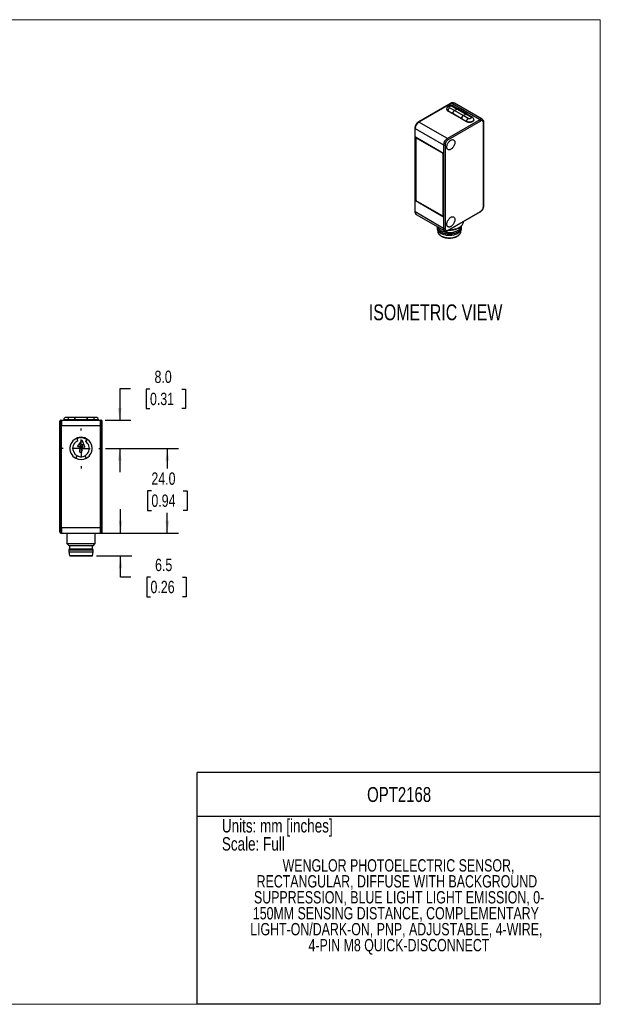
# Model space of a CAD drawing. Header units: millimetres. Extents: x 0 to 432, y 0 to 279.
# Tile 2 of 2: x 267 to 432, y 0 to 279. Entities that reach past the tile are written whole.
import ezdxf

# ---------------------------------------------------------------- set-up
doc = ezdxf.new("R2010")
doc.units = ezdxf.units.MM
doc.linetypes.add('CENTERX2', pattern=[20.32, 12.7, -2.54, 2.54, -2.54])
doc.layers.add('CENTER', color=40, linetype='CENTERX2')
doc.layers.add('DIMENSIONS', color=140, linetype='Continuous', lineweight=25)
doc.layers.add('TEXT', color=140, linetype='Continuous', lineweight=25)
doc.styles.add('SLDTEXTSTYLE0', font='TXT', dxfattribs={"width": 0.75})
doc.dimstyles.new('SLDDIMSTYLE0', dxfattribs={"dimtxt": 3.5, "dimasz": 3.5, "dimexe": 0, "dimexo": 0.0625, "dimgap": 0.875, "dimtad": 0, "dimtih": 1, "dimtoh": 1, "dimdec": 1, "dimrnd": 1e-09, "dimzin": 4, "dimdsep": 46, "dimtxsty": 'SLDTEXTSTYLE0', "dimsah": 1, "dimcen": 0.09, "dimadec": 0, "dimazin": 1, "dimtfac": 1, "dimtdec": 1, "dimtmove": 0, "dimatfit": 0, "dimfxl": 0, "dimfrac": 2, "dimtolj": 1, "dimtzin": 12, "dimarcsym": 0})
doc.dimstyles.new('SLDDIMSTYLE1', dxfattribs={"dimtxt": 3.5, "dimasz": 3.5, "dimexe": 0, "dimexo": 0.0625, "dimgap": 0.875, "dimtad": 0, "dimtih": 1, "dimtoh": 1, "dimdec": 1, "dimrnd": 1e-09, "dimzin": 4, "dimdsep": 46, "dimtxsty": 'SLDTEXTSTYLE0', "dimsah": 1, "dimcen": 0.09, "dimadec": 0, "dimazin": 1, "dimtfac": 1, "dimtdec": 1, "dimtofl": 0, "dimtmove": 0, "dimatfit": 3, "dimfxl": 0, "dimfrac": 2, "dimtolj": 1, "dimtzin": 12, "dimarcsym": 0})
doc.dimstyles.new('SLDDIMSTYLE5', dxfattribs={"dimtxt": 3.5, "dimasz": 3.5, "dimexe": 0, "dimexo": 0.0625, "dimgap": 0.875, "dimtad": 0, "dimtih": 1, "dimtoh": 1, "dimdec": 1, "dimrnd": 1e-09, "dimzin": 12, "dimdsep": 46, "dimtxsty": 'SLDTEXTSTYLE0', "dimsah": 1, "dimcen": 0.09, "dimadec": 0, "dimazin": 3, "dimtfac": 1, "dimtdec": 1, "dimtmove": 0, "dimatfit": 0, "dimfxl": 0, "dimfrac": 2, "dimtolj": 1, "dimtzin": 12, "dimarcsym": 0})

# ---------------------------------------------------------------- blocks, each defined once
blk = doc.blocks.new('SW_NOTE_0_2')
at = {"layer": 'TEXT', "color": 0, "char_height": 3.5, "attachment_point": 2, "style": 'SLDTEXTSTYLE0'}
for s, insert in [('WENGLOR PHOTOELECTRIC SENSOR,', (40.41, 4.51)), ('RECTANGULAR, DIFFUSE WITH BACKGROUND', (39.95, -0.01)), ('SUPPRESSION, BLUE LIGHT LIGHT EMISSION, 0-', (40.57, -4.54)), ('150MM SENSING DISTANCE, COMPLEMENTARY', (39.66, -9.07)), ('LIGHT-ON/DARK-ON, PNP, ADJUSTABLE, 4-WIRE,', (39.78, -13.59)), ('4-PIN M8 QUICK-DISCONNECT', (40.53, -18.12))]:
    blk.add_mtext(s, dxfattribs=dict(at, insert=insert))
blk = doc.blocks.new('_D_9')
at = {"layer": 'DIMENSIONS'}
for p, q in [((298.52, 174.61), (295.49, 174.61)), ((295.49, 174.61), (295.49, 165.74)), ((304.08, 174.59), (303.01, 174.59)), ((303.01, 174.59), (303.01, 169.03)), ((313.13, 174.59), (314.2, 174.59)), ((314.2, 174.59), (314.2, 169.03)), ((303.01, 169.03), (304.08, 169.03)), ((314.2, 169.03), (313.13, 169.03)), ((291.4, 165.74), (298.67, 165.74)), ((291.49, 157.74), (298.67, 157.74)), ((295.49, 157.74), (295.49, 151.01))]:
    blk.add_line(p, q, dxfattribs=at)
for points in [[(295.49, 165.74), (296.03, 169.24), (294.95, 169.24)], [(295.49, 157.74), (294.95, 154.24), (296.03, 154.24)]]:
    blk.add_solid(points, dxfattribs=at)
at = {"layer": 'DIMENSIONS', "char_height": 3.5, "attachment_point": 1, "style": 'SLDTEXTSTYLE0'}
for s, insert in [('8.0', (305.37, 179.81)), ('0.31', (304.08, 173.54))]:
    blk.add_mtext(s, dxfattribs=dict(at, insert=insert))
blk = doc.blocks.new('_D_10')
at = {"layer": 'DIMENSIONS'}
for p, q in [((291.49, 157.74), (312.18, 157.74)), ((309, 157.74), (309, 152.03)), ((304.48, 145.71), (303.41, 145.71)), ((303.41, 145.71), (303.41, 140.15)), ((313.53, 145.71), (314.59, 145.71)), ((314.59, 145.71), (314.59, 140.15)), ((303.41, 140.15), (304.48, 140.15)), ((314.59, 140.15), (313.53, 140.15)), ((309, 133.74), (309, 139.44)), ((291.4, 133.74), (312.18, 133.74))]:
    blk.add_line(p, q, dxfattribs=at)
for points in [[(309, 157.74), (308.46, 154.24), (309.54, 154.24)], [(309, 133.74), (309.54, 137.24), (308.46, 137.24)]]:
    blk.add_solid(points, dxfattribs=at)
at = {"layer": 'DIMENSIONS', "char_height": 3.5, "attachment_point": 1, "style": 'SLDTEXTSTYLE0'}
for s, insert in [('24.0', (304.48, 150.93)), ('0.94', (304.48, 144.67))]:
    blk.add_mtext(s, dxfattribs=dict(at, insert=insert))
blk = doc.blocks.new('_D_11')
at = {"layer": 'DIMENSIONS'}
for p, q in [((295.74, 133.74), (295.74, 140.47)), ((289.8, 133.74), (298.91, 133.74)), ((288.88, 127.24), (298.91, 127.24)), ((295.74, 121.24), (295.74, 127.24)), ((298.67, 121.24), (295.74, 121.24)), ((304.23, 121.21), (303.16, 121.21)), ((303.16, 121.21), (303.16, 115.66)), ((313.28, 121.21), (314.35, 121.21)), ((314.35, 121.21), (314.35, 115.66)), ((303.16, 115.66), (304.23, 115.66)), ((314.35, 115.66), (313.28, 115.66))]:
    blk.add_line(p, q, dxfattribs=at)
for points in [[(295.74, 133.74), (296.28, 137.24), (295.2, 137.24)], [(295.74, 127.24), (295.2, 123.74), (296.28, 123.74)]]:
    blk.add_solid(points, dxfattribs=at)
at = {"layer": 'DIMENSIONS', "char_height": 3.5, "attachment_point": 1, "style": 'SLDTEXTSTYLE0'}
for s, insert in [('6.5', (305.52, 126.43)), ('0.26', (304.23, 120.17))]:
    blk.add_mtext(s, dxfattribs=dict(at, insert=insert))
blk = doc.blocks.new('SW_CENTERMARKSYMBOL_2')
at = {"layer": 'CENTER', "color": 0}
for p, q in [((0, 5.08), (0, 5.69)), ((-5.08, 0), (-5.69, 0)), ((0, 0), (-2.54, 0)), ((0, 0), (0, 2.54)), ((0, 0), (0, -2.54)), ((0, 0), (2.54, 0)), ((5.08, 0), (5.69, 0)), ((0, -5.08), (0, -5.69))]:
    blk.add_line(p, q, dxfattribs=at)

msp = doc.modelspace()

# ---------------------------------------------------------------- linework, layer by layer
at = {"color": 7, "linetype": 'Continuous', "lineweight": 18}
for p, q in [((0, 279.4), (431.8, 279.4)), ((431.8, 0), (431.8, 279.4)), ((0, 0), (431.8, 0))]:
    msp.add_line(p, q, dxfattribs=at)
for p, q in [((389.4, 255.67), (380.21, 250.37)), ((389.55, 255.66), (380.36, 250.35)), ((390.44, 253.62), (389.07, 254.4)), ((389.55, 255.66), (389.62, 255.62)), ((389.66, 255.6), (389.62, 255.62)), ((397.51, 251.07), (389.66, 255.6)), ((389.82, 254.83), (391.18, 254.05)), ((391.48, 254.11), (390.17, 254.87)), ((390.37, 255.69), (390.3, 255.73)), ((398.26, 251.14), (390.41, 255.67)), ((388.22, 254.05), (388.22, 253.97)), ((389.94, 252.76), (388.58, 253.55)), ((388.58, 253.55), (388.58, 253.47)), ((389.94, 252.68), (388.58, 253.47)), ((389.94, 252.74), (389.94, 252.76)), ((392.42, 251.31), (389.94, 252.74)), ((389.94, 252.74), (389.94, 252.66)), ((392.42, 251.23), (389.94, 252.66)), ((391.21, 254.05), (390.44, 253.6)), ((391.18, 254.05), (390.44, 253.62)), ((392.91, 252.17), (390.44, 253.6)), ((391.21, 254.05), (393.69, 252.62)), ((394.04, 252.65), (391.56, 254.08)), ((392.91, 252.17), (393.69, 252.62)), ((392.95, 252.17), (393.69, 252.6)), ((394.31, 251.38), (392.95, 252.17)), ((393.69, 252.6), (395.05, 251.81)), ((395.4, 251.85), (394.04, 252.63)), ((388.42, 245.7), (380.36, 250.35)), ((397.61, 251.01), (388.42, 245.7)), ((397.82, 250.64), (388.63, 245.33)), ((392.42, 251.31), (392.42, 251.23)), ((392.45, 251.25), (392.42, 251.23)), ((393.81, 250.53), (392.45, 251.31)), ((392.45, 251.31), (392.45, 251.23)), ((393.81, 250.45), (392.45, 251.23)), ((393.81, 250.45), (393.81, 250.53)), ((395.9, 250.95), (395.9, 251.03)), ((397.54, 251.05), (397.51, 251.07)), ((397.61, 251.01), (397.54, 251.05)), ((398.36, 251.08), (398.29, 251.12)), ((398.67, 226.47), (398.67, 250.15)), ((398.76, 226.59), (398.76, 250.27)), ((379.21, 248.64), (379.21, 224.96)), ((379.3, 248.52), (387.36, 243.86)), ((379.3, 224.84), (379.3, 248.52)), ((379.37, 246.03), (379.37, 228.06)), ((387.29, 241.45), (379.37, 246.03)), ((379.44, 245.9), (379.51, 245.94)), ((387.22, 241.41), (379.44, 245.9)), ((379.44, 245.9), (379.44, 228.1)), ((387.36, 243.86), (387.36, 220.18)), ((387.78, 243.86), (387.78, 220.18)), ((387.29, 241.45), (387.22, 241.41)), ((387.22, 223.61), (387.22, 241.41)), ((387.29, 223.49), (387.29, 241.45)), ((379.44, 228.1), (379.37, 228.06)), ((379.37, 228.06), (387.29, 223.49)), ((379.44, 228.1), (387.22, 223.61)), ((387.36, 220.18), (379.3, 224.84)), ((379.61, 224.15), (387.67, 219.5)), ((387.29, 223.65), (387.22, 223.61)), ((388.57, 219.56), (397.76, 224.86)), ((388.63, 219.69), (397.82, 225)), ((392.99, 222.1), (392.99, 222.1)), ((385.54, 220.63), (385.54, 220.22)), ((385.56, 219.99), (385.73, 219.16)), ((385.73, 219.16), (385.74, 219.14)), ((391.46, 220.26), (391.81, 220.47)), ((392.24, 219.16), (392.41, 219.99)), ((392.44, 220.22), (392.44, 220.63)), ((278.83, 164.24), (278.83, 165.74)), ((278.83, 165.74), (278.93, 165.74)), ((278.93, 164.24), (278.93, 165.74)), ((278.93, 165.74), (278.98, 165.74)), ((278.98, 165.44), (278.93, 165.44)), ((278.98, 165.74), (278.98, 164.24)), ((278.98, 165.74), (290.08, 165.74)), ((279.61, 165.84), (279.61, 165.74)), ((280.83, 165.84), (279.61, 165.84)), ((280.83, 166.54), (280.31, 166.54)), ((280.83, 166.54), (280.83, 165.84)), ((282.76, 166.54), (280.83, 166.54)), ((282.76, 165.84), (280.83, 165.84)), ((280.83, 165.84), (280.83, 165.74)), ((282.76, 165.84), (282.76, 166.54)), ((282.76, 165.74), (282.76, 165.84)), ((282.78, 166.54), (282.78, 165.84)), ((286.28, 166.54), (282.78, 166.54)), ((286.28, 165.84), (282.78, 165.84)), ((282.78, 165.74), (282.78, 165.84)), ((286.28, 165.84), (286.28, 166.54)), ((286.28, 165.74), (286.28, 165.84)), ((286.31, 166.54), (286.31, 165.84)), ((288.23, 166.54), (286.31, 166.54)), ((288.23, 165.84), (286.31, 165.84)), ((286.31, 165.84), (286.31, 165.74)), ((288.23, 165.84), (288.23, 166.54)), ((288.76, 166.54), (288.23, 166.54)), ((288.23, 165.74), (288.23, 165.84)), ((289.46, 165.84), (288.23, 165.84)), ((289.46, 165.74), (289.46, 165.84)), ((290.08, 164.24), (290.08, 165.74)), ((290.08, 165.74), (290.13, 165.74)), ((290.13, 165.44), (290.08, 165.44)), ((290.13, 165.74), (290.13, 164.24)), ((290.23, 165.74), (290.13, 165.74)), ((290.23, 165.74), (290.23, 164.24)), ((278.53, 164.24), (278.83, 164.24)), ((278.53, 135.24), (278.53, 164.24)), ((278.83, 135.24), (278.83, 164.24)), ((278.83, 164.24), (278.93, 164.24)), ((278.93, 164.24), (278.93, 135.24)), ((278.93, 164.24), (278.98, 164.24)), ((278.98, 164.24), (290.08, 164.24)), ((278.98, 135.24), (278.98, 164.24)), ((290.08, 135.24), (290.08, 164.24)), ((290.08, 164.24), (290.13, 164.24)), ((290.13, 164.24), (290.23, 164.24)), ((290.13, 135.24), (290.13, 164.24)), ((290.23, 164.24), (290.53, 164.24)), ((290.23, 164.24), (290.23, 135.24)), ((290.53, 135.24), (290.53, 164.24)), ((283.65, 159.92), (283.41, 160.52)), ((284.71, 160.06), (283.54, 158.41)), ((285.63, 158.21), (284.8, 160.05)), ((286.17, 160.25), (285.81, 159.71)), ((283.58, 158.33), (284.31, 158.26)), ((284.15, 156.67), (284.31, 158.26)), ((284.15, 156.67), (284.7, 156.62)), ((284.31, 158.26), (284.36, 158.86)), ((284.36, 158.86), (284.91, 158.81)), ((284.85, 158.21), (284.7, 156.62)), ((284.91, 158.81), (284.85, 158.21)), ((284.85, 158.21), (285.58, 158.14)), ((283.08, 154.94), (283.42, 155.61)), ((285.64, 155.61), (285.99, 154.94)), ((278.53, 135.24), (278.83, 135.24)), ((278.83, 133.74), (278.83, 135.24)), ((278.93, 135.24), (278.83, 135.24)), ((278.93, 133.74), (278.93, 135.24)), ((278.98, 135.24), (278.93, 135.24)), ((290.08, 135.24), (278.98, 135.24)), ((278.98, 135.24), (278.98, 133.74)), ((290.08, 133.74), (290.08, 135.24)), ((290.13, 135.24), (290.08, 135.24)), ((290.23, 135.24), (290.13, 135.24)), ((290.13, 135.24), (290.13, 133.74)), ((290.23, 135.24), (290.23, 133.74)), ((290.23, 135.24), (290.53, 135.24)), ((278.83, 133.74), (278.93, 133.74)), ((278.93, 134.04), (278.98, 134.04)), ((278.93, 133.74), (278.98, 133.74)), ((278.98, 133.74), (290.08, 133.74)), ((280.53, 133.74), (280.53, 130.74)), ((288.53, 130.74), (288.53, 133.74)), ((290.08, 134.04), (290.13, 134.04)), ((290.08, 133.74), (290.13, 133.74)), ((290.13, 133.74), (290.23, 133.74)), ((280.53, 130.74), (281.03, 130.24)), ((280.53, 130.74), (284.53, 130.74)), ((281.03, 130.24), (284.53, 130.24)), ((281.28, 129.24), (281.08, 128.94)), ((281.08, 128.94), (281.08, 128.44)), ((281.08, 128.94), (284.53, 128.94)), ((281.28, 130.24), (281.28, 129.24)), ((281.28, 129.24), (284.53, 129.24)), ((284.53, 130.74), (288.53, 130.74)), ((284.53, 130.24), (288.03, 130.24)), ((284.53, 129.24), (287.78, 129.24)), ((284.53, 128.94), (287.98, 128.94)), ((287.78, 129.24), (287.78, 130.24)), ((287.98, 128.94), (287.78, 129.24)), ((287.98, 128.44), (287.98, 128.94)), ((288.03, 130.24), (288.53, 130.74)), ((281.08, 128.44), (281.25, 127.4)), ((281.08, 128.44), (284.53, 128.44)), ((281.25, 127.4), (284.53, 127.4)), ((281.45, 127.24), (284.53, 127.24)), ((284.53, 128.44), (287.98, 128.44)), ((284.53, 127.4), (287.81, 127.4)), ((287.81, 127.4), (287.98, 128.44))]:
    msp.add_line(p, q)
at = {"color": 140, "linetype": 'Continuous', "lineweight": 18}
msp.add_line((431.8, 0), (431.8, 65.76), dxfattribs=at)
at = {"flags": 128}
for points in [[(389.07, 254.4), (389, 254.46), (388.94, 254.53), (388.92, 254.6), (388.93, 254.67), (388.97, 254.74), (389.03, 254.81), (389.12, 254.86), (389.23, 254.9), (389.35, 254.92), (389.48, 254.92), (389.6, 254.91), (389.72, 254.88), (389.82, 254.83)], [(395.05, 251.81), (395.13, 251.76), (395.18, 251.69), (395.2, 251.62), (395.19, 251.54), (395.16, 251.47), (395.09, 251.41), (395, 251.36), (394.89, 251.32), (394.77, 251.3), (394.65, 251.3), (394.52, 251.31), (394.41, 251.34), (394.31, 251.38)], [(395.9, 251.03), (395.9, 251), (395.88, 250.88), (395.82, 250.77), (395.73, 250.66), (395.61, 250.57), (395.47, 250.49), (395.31, 250.42), (395.12, 250.37), (394.93, 250.33), (394.73, 250.32), (394.53, 250.33), (394.33, 250.35), (394.14, 250.39), (393.97, 250.45), (393.81, 250.53)], [(395.9, 250.95), (395.9, 250.92), (395.88, 250.8), (395.82, 250.69), (395.73, 250.58), (395.61, 250.49), (395.47, 250.41), (395.31, 250.34), (395.12, 250.29), (394.93, 250.25), (394.73, 250.24), (394.53, 250.24), (394.33, 250.27), (394.14, 250.31), (393.97, 250.37), (393.81, 250.45)], [(390.54, 244.56), (390.53, 244.37), (390.5, 244.17), (390.44, 243.97), (390.37, 243.76), (390.28, 243.56), (390.17, 243.37), (390.04, 243.19), (389.91, 243.02), (389.76, 242.86), (389.61, 242.73), (389.45, 242.62), (389.29, 242.54), (389.14, 242.48), (388.99, 242.45), (388.84, 242.45), (388.71, 242.47), (388.6, 242.53), (388.49, 242.61), (388.41, 242.71), (388.35, 242.84), (388.3, 242.99), (388.28, 243.16), (388.28, 243.34), (388.3, 243.54), (388.35, 243.74), (388.41, 243.94), (388.49, 244.14), (388.6, 244.34), (388.71, 244.53), (388.84, 244.71), (388.99, 244.87), (389.14, 245.01), (389.29, 245.13), (389.45, 245.23), (389.61, 245.3), (389.76, 245.35), (389.91, 245.36), (390.04, 245.35), (390.17, 245.31), (390.28, 245.24), (390.37, 245.15), (390.44, 245.03), (390.5, 244.89), (390.53, 244.73), (390.54, 244.56)], [(385.54, 220.73), (385.54, 220.65), (385.55, 220.47), (385.59, 220.28), (385.66, 220.1), (385.76, 219.92), (385.89, 219.75), (386.05, 219.59), (386.23, 219.43), (386.43, 219.29), (386.66, 219.16), (386.91, 219.04), (387.18, 218.93), (387.46, 218.84), (387.76, 218.77), (388.07, 218.71), (388.38, 218.67), (388.7, 218.65), (389.03, 218.64), (389.35, 218.65), (389.67, 218.68), (389.98, 218.72), (390.29, 218.79), (390.58, 218.87), (390.86, 218.96), (391.12, 219.07), (391.37, 219.19), (391.59, 219.33), (391.79, 219.47), (391.97, 219.63), (392.12, 219.79), (392.24, 219.97), (392.33, 220.15), (392.4, 220.33), (392.43, 220.51), (392.43, 220.7), (392.41, 220.89), (392.4, 220.9)], [(385.77, 220.59), (385.78, 220.58), (385.84, 220.41), (385.93, 220.23), (386.06, 220.07), (386.2, 219.91), (386.38, 219.76), (386.58, 219.62), (386.8, 219.49), (387.04, 219.37), (387.3, 219.27), (387.58, 219.18), (387.87, 219.11), (388.17, 219.06), (388.48, 219.02), (388.79, 219), (389.1, 219), (389.42, 219.02), (389.73, 219.05), (390.03, 219.1), (390.32, 219.17), (390.6, 219.25), (390.86, 219.35), (391.11, 219.46), (391.34, 219.58), (391.54, 219.72), (391.73, 219.87), (391.88, 220.02), (392.01, 220.19), (392.11, 220.36), (392.18, 220.54), (392.22, 220.72), (392.23, 220.75)], [(390.54, 222.67), (390.53, 222.49), (390.5, 222.29), (390.44, 222.09), (390.37, 221.88), (390.28, 221.68), (390.17, 221.49), (390.04, 221.3), (389.91, 221.13), (389.76, 220.98), (389.61, 220.85), (389.45, 220.74), (389.29, 220.65), (389.14, 220.59), (388.99, 220.56), (388.84, 220.56), (388.71, 220.59), (388.6, 220.64), (388.49, 220.72), (388.41, 220.83), (388.35, 220.96), (388.3, 221.11), (388.28, 221.28), (388.28, 221.46), (388.3, 221.65), (388.35, 221.85), (388.41, 222.06), (388.49, 222.26), (388.6, 222.46), (388.71, 222.65), (388.84, 222.82), (388.99, 222.99), (389.14, 223.13), (389.29, 223.25), (389.45, 223.35), (389.61, 223.42), (389.76, 223.46), (389.91, 223.48), (390.04, 223.47), (390.17, 223.43), (390.28, 223.36), (390.37, 223.27), (390.44, 223.15), (390.5, 223.01), (390.53, 222.85), (390.54, 222.67)], [(388.98, 219.79), (388.99, 219.79), (389.33, 219.8), (389.68, 219.83), (390.02, 219.87), (390.35, 219.93), (390.68, 220.01), (390.99, 220.1), (391.28, 220.21), (391.56, 220.33), (391.81, 220.47), (392.05, 220.62), (392.26, 220.78), (392.45, 220.95), (392.61, 221.13), (392.74, 221.31), (392.85, 221.5), (392.92, 221.7), (392.97, 221.9), (392.99, 222.1)], [(385.54, 220.22), (385.55, 220.06), (385.59, 219.87), (385.66, 219.69), (385.76, 219.52), (385.89, 219.34), (386.05, 219.18), (386.23, 219.03), (386.43, 218.88), (386.66, 218.75), (386.91, 218.63), (387.18, 218.53), (387.46, 218.44), (387.76, 218.36), (388.07, 218.3), (388.38, 218.26), (388.7, 218.24), (389.03, 218.23), (389.35, 218.24), (389.67, 218.27), (389.98, 218.32), (390.29, 218.38), (390.58, 218.46), (390.86, 218.55), (391.12, 218.66), (391.37, 218.78), (391.59, 218.92), (391.79, 219.06), (391.97, 219.22), (392.12, 219.39), (392.24, 219.56), (392.33, 219.74), (392.4, 219.92), (392.43, 220.11), (392.44, 220.22)], [(385.74, 219.14), (385.75, 219.08), (385.81, 218.9), (385.91, 218.73), (386.03, 218.56), (386.18, 218.4), (386.36, 218.25), (386.56, 218.11), (386.78, 217.98), (387.03, 217.86), (387.29, 217.76), (387.57, 217.67), (387.86, 217.6), (388.16, 217.55), (388.47, 217.51), (388.79, 217.49), (389.1, 217.49), (389.42, 217.5), (389.73, 217.54), (390.04, 217.59), (390.33, 217.65), (390.61, 217.74), (390.88, 217.84), (391.13, 217.95), (391.36, 218.07), (391.57, 218.21), (391.75, 218.36), (391.91, 218.52), (392.04, 218.69), (392.14, 218.86), (392.21, 219.04), (392.24, 219.16)]]:
    msp.add_lwpolyline(points, dxfattribs=at)
for centre, radius, start, end in [((389.65, 253.5), 1.08, 122.6055, 177.3945), ((389.46, 255.54), 0.151, 54.3824, 114.3071), ((389.99, 255.05), 0.748, 65.3866, 125.9239), ((390.06, 255.02), 0.74, 63.3926, 126.0969), ((390.1, 254.99), 0.748, 65.3866, 125.9239), ((390.02, 254.55), 0.352, 65.6929, 125.6176), ((388.82, 254.1), 0.604, 184.778, 246.2487), ((388.82, 254.02), 0.605, 185.1012, 246.219), ((391.01, 252.71), 1.08, 122.6055, 177.3945), ((391.01, 252.69), 1.08, 122.6055, 177.3945), ((391.41, 253.69), 0.427, 88.7524, 122.5599), ((391.42, 253.76), 0.352, 65.6929, 125.6176), ((393.49, 251.26), 1.08, 122.6055, 177.3945), ((393.53, 251.26), 1.08, 122.6055, 177.3945), ((393.88, 252.38), 0.309, 43.7197, 129.2448), ((393.89, 252.31), 0.352, 65.6929, 125.6176), ((395.25, 251.55), 0.336, 64.0117, 127.2566), ((381.59, 248.42), 2.3, 122.4873, 177.5127), ((380.27, 250.24), 0.144, 52.7249, 116.173), ((394.89, 250.48), 1.08, 122.6055, 177.3945), ((397.94, 250.47), 0.74, 63.3926, 126.0969), ((397.98, 250.44), 0.748, 65.3866, 125.9239), ((398.05, 250.4), 0.745, 64.5981, 125.993), ((397.36, 250.62), 0.461, 2.6055, 57.3945), ((398.62, 250.28), 0.144, 292.7375, 355.9592), ((379.35, 248.65), 0.144, 183.8268, 247.284), ((389.65, 243.76), 2.3, 122.4873, 177.5127), ((387.57, 244.27), 0.461, 242.6097, 297.3903), ((388.17, 245.31), 0.461, 2.6055, 57.3945), ((398.61, 226.61), 0.151, 294.3747, 354.3052), ((379.36, 224.97), 0.151, 185.6948, 245.6253), ((380.04, 224.76), 0.748, 174.0725, 234.6153), ((397.68, 224.98), 0.144, 304.0564, 7.2558), ((387.57, 220.59), 0.461, 242.6097, 297.3903), ((388.1, 220.11), 0.746, 174.0248, 235.1594), ((388.48, 219.68), 0.151, 306.0561, 5.5891), ((389.07, 224.76), 5.09, 266.7331, 298.0093), ((278.83, 165.44), 0.3, 90, 180), ((280.31, 165.84), 0.7, 90, 180), ((288.76, 165.84), 0.7, 0, 90), ((290.23, 165.44), 0.3, 0, 90), ((284.53, 157.74), 3.15, 297.5, 242.5), ((284.53, 157.74), 2.35, 111.9677, 56.9677), ((284.53, 157.74), 3, 56.9677, 111.9677), ((284.75, 160.03), 0.05, 24.3553, 144.58), ((283.58, 158.38), 0.05, 144.58, 264.4677), ((285.59, 158.19), 0.05, 264.4677, 24.3553), ((284.53, 157.74), 3.15, 242.5, 297.5), ((284.53, 157.74), 2.4, 242.5, 297.5), ((278.83, 134.04), 0.3, 180, 270), ((290.23, 134.04), 0.3, 270, 0), ((281.45, 127.44), 0.2, 189.4623, 270), ((287.61, 127.44), 0.2, 270, 350.5377)]:
    msp.add_arc(centre, radius, start, end)
for points, knots in [([(390.17, 254.87), (390.1, 254.9), (389.99, 254.96), (389.79, 255.02), (389.6, 255.04), (389.37, 255.05), (389.14, 255.03), (388.9, 254.96), (388.68, 254.85), (388.51, 254.71), (388.38, 254.56), (388.3, 254.41), (388.23, 254.24), (388.22, 254.11), (388.22, 254.05)], [0, 0, 0, 0, 0.088821, 0.169833, 0.243563, 0.310489, 0.425326, 0.517352, 0.603205, 0.71039, 0.77333, 0.842688, 0.918375, 1, 1, 1, 1]), ([(390.3, 255.73), (390.27, 255.75), (390.2, 255.79), (390.08, 255.82), (389.94, 255.83), (389.8, 255.82), (389.65, 255.79), (389.52, 255.74), (389.44, 255.69), (389.4, 255.67)], [0, 0, 0, 0, 0.108586, 0.265613, 0.413245, 0.565306, 0.721299, 0.879122, 1, 1, 1, 1]), ([(395.9, 251.03), (395.9, 251.11), (395.88, 251.28), (395.77, 251.51), (395.61, 251.71), (395.47, 251.8), (395.4, 251.85)], [0, 0, 0, 0, 0.260378, 0.516462, 0.764197, 1, 1, 1, 1]), ([(379.5, 249.62), (379.47, 249.57), (379.42, 249.48), (379.36, 249.35), (379.32, 249.24), (379.28, 249.11), (379.24, 248.97), (379.22, 248.83), (379.21, 248.72), (379.21, 248.66), (379.21, 248.64)], [0, 0, 0, 0, 0.186469, 0.26276, 0.388755, 0.51873, 0.657419, 0.801364, 0.949349, 1, 1, 1, 1]), ([(380.21, 250.37), (380.2, 250.36), (380.14, 250.33), (380.04, 250.26), (379.92, 250.16), (379.81, 250.05), (379.72, 249.94), (379.64, 249.84), (379.57, 249.74), (379.52, 249.66), (379.5, 249.62)], [0, 0, 0, 0, 0.039136, 0.205515, 0.366707, 0.518352, 0.656737, 0.759474, 0.874866, 1, 1, 1, 1]), ([(398.67, 250.15), (398.67, 250.18), (398.67, 250.24), (398.66, 250.32), (398.64, 250.4), (398.6, 250.5), (398.54, 250.61), (398.43, 250.71), (398.29, 250.76), (398.14, 250.76), (397.98, 250.72), (397.88, 250.67), (397.82, 250.64)], [0, 0, 0, 0, 0.06027, 0.120035, 0.179835, 0.240208, 0.370027, 0.500131, 0.62995, 0.760054, 0.879957, 1, 1, 1, 1]), ([(398.76, 250.27), (398.76, 250.34), (398.75, 250.49), (398.69, 250.71), (398.57, 250.93), (398.43, 251.03), (398.36, 251.08)], [0, 0, 0, 0, 0.196645, 0.428588, 0.696623, 1, 1, 1, 1]), ([(388.63, 245.33), (388.61, 245.32), (388.55, 245.28), (388.47, 245.22), (388.4, 245.16), (388.29, 245.06), (388.16, 244.91), (388.03, 244.7), (387.92, 244.48), (387.84, 244.26), (387.79, 244.05), (387.79, 243.93), (387.78, 243.86)], [0, 0, 0, 0, 0.0602696, 0.1200349, 0.179835, 0.2402084, 0.3700274, 0.5001309, 0.62995, 0.7600537, 0.8799574, 1, 1, 1, 1]), ([(397.76, 224.86), (397.84, 224.92), (398, 225.02), (398.19, 225.21), (398.34, 225.39), (398.45, 225.56), (398.56, 225.76), (398.66, 225.99), (398.72, 226.22), (398.76, 226.43), (398.76, 226.54), (398.76, 226.59)], [0, 0, 0, 0, 0.153754, 0.283746, 0.3907, 0.475926, 0.569653, 0.687803, 0.830909, 0.912185, 1, 1, 1, 1]), ([(397.82, 225), (397.85, 225.02), (397.9, 225.05), (397.98, 225.11), (398.06, 225.17), (398.17, 225.28), (398.29, 225.43), (398.43, 225.63), (398.54, 225.85), (398.62, 226.07), (398.66, 226.28), (398.67, 226.41), (398.67, 226.47)], [0, 0, 0, 0, 0.0602696, 0.1200349, 0.179835, 0.2402084, 0.3700274, 0.5001309, 0.62995, 0.7600537, 0.8799574, 1, 1, 1, 1]), ([(379.21, 224.96), (379.21, 224.93), (379.21, 224.85), (379.23, 224.72), (379.26, 224.59), (379.31, 224.47), (379.38, 224.35), (379.47, 224.25), (379.55, 224.18), (379.6, 224.16), (379.62, 224.15)], [0, 0, 0, 0, 0.092479, 0.233659, 0.375956, 0.518512, 0.660822, 0.803282, 0.947433, 1, 1, 1, 1]), ([(385.74, 219.13), (385.76, 219.06), (385.79, 218.93), (385.89, 218.74), (385.99, 218.59), (386.08, 218.47), (386.16, 218.39), (386.23, 218.32), (386.3, 218.27), (386.41, 218.17), (386.57, 218.05), (386.8, 217.92), (387.02, 217.82), (387.24, 217.73), (387.47, 217.64), (387.76, 217.56), (388.12, 217.49), (388.52, 217.44), (388.94, 217.42), (389.34, 217.43), (389.69, 217.47), (390, 217.52), (390.29, 217.58), (390.56, 217.66), (390.84, 217.77), (391.12, 217.89), (391.36, 218.03), (391.52, 218.14), (391.63, 218.23), (391.73, 218.31), (391.83, 218.41), (391.95, 218.55), (392.07, 218.72), (392.18, 218.92), (392.22, 219.07), (392.24, 219.16)], [0, 0, 0, 0, 0.036652, 0.070886, 0.099035, 0.12113, 0.137201, 0.149121, 0.161226, 0.173693, 0.208702, 0.243644, 0.274022, 0.300002, 0.328412, 0.362503, 0.40227, 0.447712, 0.494467, 0.53712, 0.575663, 0.610101, 0.640614, 0.672309, 0.707549, 0.746364, 0.784298, 0.814026, 0.825761, 0.840377, 0.865011, 0.890139, 0.920998, 0.957615, 1, 1, 1, 1]), ([(387.68, 219.5), (387.7, 219.48), (387.77, 219.44), (387.89, 219.41), (388.03, 219.4), (388.17, 219.41), (388.32, 219.44), (388.45, 219.49), (388.53, 219.54), (388.57, 219.56)], [0, 0, 0, 0, 0.097589, 0.256552, 0.406003, 0.559939, 0.717854, 0.877622, 1, 1, 1, 1]), ([(387.78, 220.18), (387.78, 220.15), (387.79, 220.09), (387.8, 220.01), (387.82, 219.93), (387.85, 219.83), (387.92, 219.72), (388.03, 219.63), (388.16, 219.58), (388.31, 219.57), (388.47, 219.61), (388.58, 219.67), (388.63, 219.69)], [0, 0, 0, 0, 0.06027, 0.120035, 0.179835, 0.240208, 0.370027, 0.500131, 0.62995, 0.760054, 0.879957, 1, 1, 1, 1]), ([(278.53, 164.24), (278.53, 164.28), (278.53, 164.35), (278.53, 164.46), (278.53, 164.57), (278.53, 164.72), (278.53, 164.9), (278.53, 165.09), (278.53, 165.25), (278.53, 165.36), (278.53, 165.43), (278.53, 165.43), (278.53, 165.44)], [0, 0, 0, 0, 0.06027, 0.120035, 0.179835, 0.240208, 0.370027, 0.500131, 0.62995, 0.760054, 0.879957, 1, 1, 1, 1]), ([(290.53, 164.24), (290.53, 164.56), (290.53, 164.86), (290.53, 165.31), (290.53, 165.44), (290.53, 165.44)], [0, 0, 0, 0, 0.5, 0.5, 1, 1, 1, 1]), ([(278.53, 134.04), (278.53, 134.04), (278.53, 134.04), (278.53, 134.06), (278.53, 134.08), (278.53, 134.13), (278.53, 134.23), (278.53, 134.38), (278.53, 134.57), (278.53, 134.79), (278.53, 135.01), (278.53, 135.16), (278.53, 135.24)], [0, 0, 0, 0, 0.0602696, 0.1200349, 0.179835, 0.2402084, 0.3700274, 0.5001309, 0.62995, 0.7600537, 0.8799574, 1, 1, 1, 1])]:
    msp.add_open_spline(points, degree=3, knots=knots)
for points in [[(290.53, 134.04), (290.53, 134.04), (290.53, 134.58), (290.53, 135.24)], [(284.53, 127.24), (286.23, 127.24), (287.61, 127.24), (287.61, 127.24)]]:
    msp.add_open_spline(points, degree=3)
at = {"layer": 'TEXT'}
for p, q in [((431.8, 65.76), (317.5, 65.76)), ((317.5, 0), (317.5, 65.76)), ((317.5, 53.39), (431.8, 53.39)), ((431.8, 0), (317.5, 0))]:
    msp.add_line(p, q, dxfattribs=at)

# ---------------------------------------------------------------- block references
at = {"layer": 'CENTER'}
msp.add_blockref('SW_CENTERMARKSYMBOL_2', (284.53, 157.74), dxfattribs=at)
at = {"layer": 'TEXT'}
msp.add_blockref('SW_NOTE_0_2', (334.16, 36.66), dxfattribs=at)

# ---------------------------------------------------------------- texts
at = {"layer": 'TEXT', "style": 'SLDTEXTSTYLE0'}
for s, insert, char_height, attachment_point in [('ISOMETRIC VIEW', (366.15, 198.61), 4.5, 1), ('OPT2168', (374.74, 61.65), 4.233, 2), ('Units: mm [inches]', (324.47, 52.57), 3.81, 1), ('Scale: Full', (324.47, 47.44), 3.81, 1)]:
    msp.add_mtext(s, dxfattribs=dict(at, insert=insert, char_height=char_height, attachment_point=attachment_point))

# ---------------------------------------------------------------- dimensions: what is measured, and where the dimension line sits
at = {"layer": 'DIMENSIONS'}
for base, p1, p2, dimstyle, picture, middle in [((295.49, 157.74), (290.13, 165.74), (290.22, 157.74), 'SLDDIMSTYLE0', '_D_9', (295.49, 174.61)), ((309, 133.74), (290.22, 157.74), (290.13, 133.74), 'SLDDIMSTYLE1', '_D_10', (309, 145.74)), ((295.74, 127.24), (288.53, 133.74), (287.61, 127.24), 'SLDDIMSTYLE5', '_D_11', (295.74, 121.24))]:
    dim = msp.add_linear_dim(base=base, p1=p1, p2=p2, angle=90, dimstyle=dimstyle, dxfattribs=at)
    dim.commit()
    dim.dimension.update_dxf_attribs({"geometry": picture, "text_midpoint": middle, "dimtype": 160})

doc.saveas('drawing.dxf')
